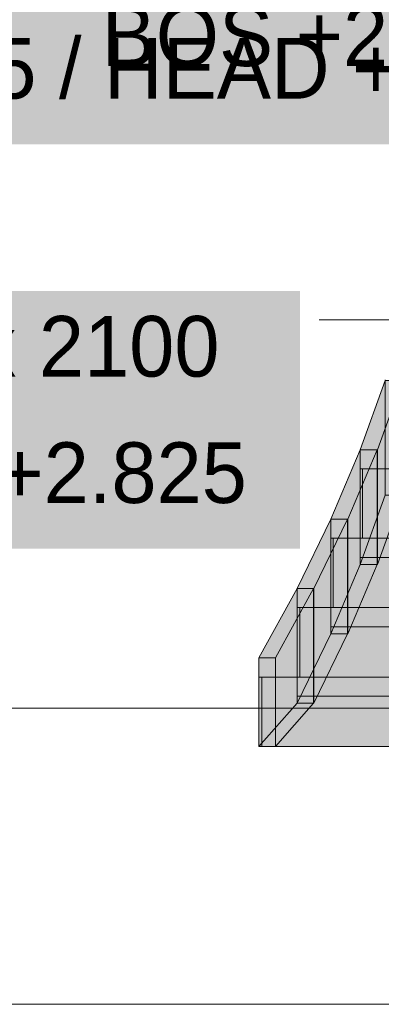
# Model space of a CAD drawing. Header units: millimetres. Extents: x -925 to 33700, y -14775 to 19578.
# Tile 57 of 163: x 10062 to 11008, y -775 to 1802. Entities that reach past the tile are written whole.
import ezdxf

# ---------------------------------------------------------------- set-up
doc = ezdxf.new("R2010")
doc.units = ezdxf.units.MM
doc.linetypes.add('DASHED', pattern=[1.524, 1.27, -0.254])
for name, color, linetype in [('FILL-WHITE', 7, 'Continuous'), ('LINE-CORE', 7, 'Continuous'), ('LINE-INK', 7, 'Continuous'), ('LINE-STEEL-DASH', 7, 'DASHED'), ('TEXT-INK', 7, 'Continuous')]:
    doc.layers.add(name, color=color, linetype=linetype)

msp = doc.modelspace()

# ---------------------------------------------------------------- hatches: boundary and pattern name
at = {"layer": 'FILL-WHITE', "true_color": 0xffffff}
h = msp.add_hatch(color=7, dxfattribs=at)
h.dxf.hatch_style = 1
h.paths.add_polyline_path([(10239.4, 1561.1), (13341.5, 1561.1), (13341.5, 2235.1), (10239.4, 2235.1)])
h = msp.add_hatch(color=7, dxfattribs=at)
h.dxf.hatch_style = 1
h.paths.add_polyline_path([(8917.8, 1476), (11726.2, 1476), (11726.2, 2150), (8917.8, 2150)])
h = msp.add_hatch(color=7, dxfattribs=at)
h.dxf.hatch_style = 1
h.paths.add_polyline_path([(7987.2, 417.6), (10795.5, 417.6), (10795.5, 1091.6), (7987.2, 1091.6)])
h = msp.add_hatch(color=7, dxfattribs=at)
h.dxf.hatch_style = 1
h.paths.add_polyline_path([(10953, 376.3), (10953, 576.3), (10953, 676.3), (11018, 857.9), (11018.2, 859.5), (11018, 857.9), (11018, 626.3), (11018, 557.9), (10953, 376.3), (10952.8, 374.7)])
h = msp.add_hatch(color=7, dxfattribs=at)
h.dxf.hatch_style = 1
h.paths.add_polyline_path([(10953, 676.3), (11018, 857.9), (11063.4, 857.9), (10998.4, 676.3)])
h = msp.add_hatch(color=7, dxfattribs=at)
h.dxf.hatch_style = 1
h.paths.add_polyline_path([(10998.4, 676.3), (11063.4, 857.9), (11063.4, 557.9), (10998.4, 376.3)])
h = msp.add_hatch(color=7, dxfattribs=at)
h.dxf.hatch_style = 1
h.paths.add_polyline_path([(10876, 194.7), (10876, 394.7), (10876, 494.7), (10953, 676.3), (10953.1, 676.6), (10953, 676.3), (10953, 444.7), (10953, 376.3), (10876, 194.7), (10875.9, 194.4)])
h = msp.add_hatch(color=7, dxfattribs=at)
h.dxf.hatch_style = 1
h.paths.add_polyline_path([(10876, 494.7), (10953, 676.3), (10997.7, 676.3), (10920.7, 494.7)])
h = msp.add_hatch(color=7, dxfattribs=at)
h.dxf.hatch_style = 1
h.paths.add_polyline_path([(10997.7, 676.3), (10997.7, 376.3), (10997.7, 376.3), (10920.7, 194.7), (10920.7, 494.7), (10920.7, 494.7)])
h = msp.add_hatch(color=7, dxfattribs=at)
h.dxf.hatch_style = 1
h.paths.add_polyline_path([(10953, 376.3), (10953, 676.3), (10998.4, 676.3), (10998.4, 376.3)])
h = msp.add_hatch(color=7, dxfattribs=at)
h.dxf.hatch_style = 1
h.paths.add_polyline_path([(10997.7, 676.3), (10997.7, 376.3), (10953, 376.3), (10953, 676.3)])
h = msp.add_hatch(color=7, dxfattribs=at)
h.dxf.hatch_style = 1
h.paths.add_polyline_path([(10953, 444.7), (10953, 626.3), (10958.6, 626.3), (10958.6, 444.7)])
h = msp.add_hatch(color=7, dxfattribs=at)
h.dxf.hatch_style = 1
h.paths.add_polyline_path([(10953, 576.3), (10953, 626.3), (12418, 626.3), (12418, 394.7), (10953, 394.7), (10953, 444.7)])
h = msp.add_hatch(color=7, dxfattribs=at)
h.dxf.hatch_style = 1
h.paths.add_polyline_path([(12423.6, 626.3), (12423.6, 444.7), (10958.6, 444.7), (10958.6, 626.3)])
h = msp.add_hatch(color=7, dxfattribs=at)
h.dxf.hatch_style = 1
h.paths.add_polyline_path([(10953, 376.3), (11018, 557.9), (11063.4, 557.9), (10998.4, 376.3)])
h = msp.add_hatch(color=7, dxfattribs=at)
h.dxf.hatch_style = 1
h.paths.add_polyline_path([(10788, 13.2), (10788, 213.2), (10788, 313.2), (10876, 494.7), (10876, 263.2), (10876, 194.7)])
h = msp.add_hatch(color=7, dxfattribs=at)
h.dxf.hatch_style = 1
h.paths.add_polyline_path([(10788, 313.2), (10876, 494.7), (10920, 494.7), (10832, 313.2)])
h = msp.add_hatch(color=7, dxfattribs=at)
h.dxf.hatch_style = 1
h.paths.add_polyline_path([(10920, 494.7), (10920, 194.7), (10832, 13.2), (10832, 313.2)])
h = msp.add_hatch(color=7, dxfattribs=at)
h.dxf.hatch_style = 1
h.paths.add_polyline_path([(10876, 194.7), (10876, 494.7), (10920.7, 494.7), (10920.7, 194.7)])
h = msp.add_hatch(color=7, dxfattribs=at)
h.dxf.hatch_style = 1
h.paths.add_polyline_path([(10920, 494.7), (10920, 194.7), (10876, 194.7), (10876, 494.7)])
h = msp.add_hatch(color=7, dxfattribs=at)
h.dxf.hatch_style = 1
h.paths.add_polyline_path([(10876, 444.7), (10882.4, 444.7), (10882.4, 263.2), (10876, 263.2)])
h = msp.add_hatch(color=7, dxfattribs=at)
h.dxf.hatch_style = 1
h.paths.add_polyline_path([(10876, 394.7), (10876, 444.7), (12418, 444.7), (12418, 213.2), (10876, 213.2), (10876, 263.2)])
h = msp.add_hatch(color=7, dxfattribs=at)
h.dxf.hatch_style = 1
h.paths.add_polyline_path([(12424.4, 444.7), (12424.4, 263.2), (10882.4, 263.2), (10882.4, 444.7)])
h = msp.add_hatch(color=7, dxfattribs=at)
h.dxf.hatch_style = 1
h.paths.add_polyline_path([(10876, 194.7), (10953, 376.3), (10997.7, 376.3), (10920.7, 194.7)])
h = msp.add_hatch(color=7, dxfattribs=at)
h.dxf.hatch_style = 1
h.paths.add_polyline_path([(10688, 31.6), (10688, 131.6), (10788, 313.2), (10788, 81.6), (10788, 13.2), (10688, -100)])
h = msp.add_hatch(color=7, dxfattribs=at)
h.dxf.hatch_style = 1
h.paths.add_polyline_path([(10688, 131.6), (10788, 313.2), (10831.1, 313.2), (10731.1, 131.6)])
h = msp.add_hatch(color=7, dxfattribs=at)
h.dxf.hatch_style = 1
h.paths.add_polyline_path([(10831.1, 313.2), (10831.1, 13.2), (10731.1, -100), (10731.1, 131.6)])
h = msp.add_hatch(color=7, dxfattribs=at)
h.dxf.hatch_style = 1
h.paths.add_polyline_path([(10788, 13.2), (10788, 313.2), (10832, 313.2), (10832, 13.2)])
h = msp.add_hatch(color=7, dxfattribs=at)
h.dxf.hatch_style = 1
h.paths.add_polyline_path([(10831.1, 313.2), (10831.1, 13.2), (10788, 13.2), (10788, 313.2)])
h = msp.add_hatch(color=7, dxfattribs=at)
h.dxf.hatch_style = 1
h.paths.add_polyline_path([(10788, 263.2), (10795.2, 263.2), (10795.2, 81.6), (10788, 81.6)])
h = msp.add_hatch(color=7, dxfattribs=at)
h.dxf.hatch_style = 1
h.paths.add_polyline_path([(10788, 213.2), (10788, 263.2), (12418, 263.2), (12418, 31.6), (10788, 31.6), (10788, 81.6)])
h = msp.add_hatch(color=7, dxfattribs=at)
h.dxf.hatch_style = 1
h.paths.add_polyline_path([(12425.2, 263.2), (12425.2, 81.6), (10795.2, 81.6), (10795.2, 263.2)])
h = msp.add_hatch(color=7, dxfattribs=at)
h.dxf.hatch_style = 1
h.paths.add_polyline_path([(10788, 13.2), (10876, 194.7), (10920, 194.7), (10832, 13.2)])
h = msp.add_hatch(color=7, dxfattribs=at)
h.dxf.hatch_style = 1
h.paths.add_polyline_path([(10688, -100), (10688, 131.6), (10731.1, 131.6), (10731.1, -100), (10688, -100)])
h = msp.add_hatch(color=7, dxfattribs=at)
h.dxf.hatch_style = 1
h.paths.add_polyline_path([(10688, -100), (10688, 81.6), (10695.9, 81.6), (10695.9, -100), (10688, -100)])
h = msp.add_hatch(color=7, dxfattribs=at)
h.dxf.hatch_style = 1
h.paths.add_polyline_path([(10688, 31.6), (10688, 81.6), (12418, 81.6), (12418, -100), (10688, -100)])
h = msp.add_hatch(color=7, dxfattribs=at)
h.dxf.hatch_style = 1
h.paths.add_polyline_path([(12425.9, 81.6), (12425.9, -100), (10695.9, -100), (10695.9, 81.6)])
h = msp.add_hatch(color=7, dxfattribs=at)
h.dxf.hatch_style = 1
h.paths.add_polyline_path([(10731.1, -100), (10688, -100), (10788, 13.2), (10831.1, 13.2), (10731.1, -100)])

# ---------------------------------------------------------------- linework, layer by layer
at = {"layer": 'LINE-CORE', "lineweight": 5}
for points in [[(10953, 376.3), (10953, 576.3), (10953, 576.3), (10953, 676.3), (11018, 857.9), (11018.2, 859.5), (11018, 857.9), (11018, 626.3), (11018, 626.3), (11018, 557.9), (10953, 376.3), (10952.8, 374.7)], [(10953, 676.3), (11018, 857.9), (11063.4, 857.9), (10998.4, 676.3)], [(10998.4, 676.3), (10998.4, 676.3), (10998.4, 676.3), (11063.4, 857.9), (11063.4, 557.9), (11063.4, 557.9), (11063.4, 557.9), (10998.4, 376.3)], [(10876, 194.7), (10876, 394.7), (10876, 394.7), (10876, 494.7), (10953, 676.3), (10953.1, 676.6), (10953, 676.3), (10953, 444.7), (10953, 444.7), (10953, 376.3), (10876, 194.7), (10875.9, 194.4)], [(10876, 494.7), (10953, 676.3), (10953, 676.3), (10953, 676.3), (10997.7, 676.3), (10920.7, 494.7), (10920.7, 494.7), (10920.7, 494.7)], [(10997.7, 676.3), (10997.7, 376.3), (10997.7, 376.3), (10997.7, 376.3), (10920.7, 194.7), (10920.7, 494.7), (10920.7, 494.7), (10920.7, 494.7)], [(10953, 376.3), (10953, 676.3), (10998.4, 676.3), (10998.4, 676.3), (10998.4, 376.3), (10953, 376.3)], [(10997.7, 676.3), (10997.7, 376.3), (10997.7, 376.3), (10953, 376.3), (10953, 676.3), (10953, 676.3)], [(10953, 444.7), (10953, 626.3), (10958.6, 626.3), (10958.6, 626.3), (10958.6, 444.7), (10953, 444.7)], [(10953, 576.3), (10953, 626.3), (12418, 626.3), (12418, 394.7), (10953, 394.7), (10953, 444.7)], [(12423.6, 626.3), (12423.6, 444.7), (10958.6, 444.7), (10958.6, 626.3)], [(10953, 376.3), (11018, 557.9), (11063.4, 557.9), (10998.4, 376.3)], [(10788, 13.2), (10788, 213.2), (10788, 213.2), (10788, 313.2), (10876, 494.7), (10876, 494.7), (10876, 263.2), (10876, 263.2), (10876, 194.7), (10788, 13.2)], [(10788, 313.2), (10876, 494.7), (10920, 494.7), (10832, 313.2)], [(10920, 494.7), (10920, 194.7), (10832, 13.2), (10832, 313.2)], [(10876, 194.7), (10876, 494.7), (10920.7, 494.7), (10920.7, 494.7), (10920.7, 194.7), (10876, 194.7)], [(10920, 494.7), (10920, 194.7), (10920, 194.7), (10876, 194.7), (10876, 494.7), (10876, 494.7)], [(10876, 444.7), (10882.4, 444.7), (10882.4, 263.2), (10876, 263.2)], [(10876, 394.7), (10876, 444.7), (12418, 444.7), (12418, 213.2), (10876, 213.2), (10876, 263.2)], [(12424.4, 444.7), (12424.4, 263.2), (10882.4, 263.2), (10882.4, 444.7)], [(10876, 194.7), (10953, 376.3), (10953, 376.3), (10953, 376.3), (10997.7, 376.3), (10920.7, 194.7), (10920.7, 194.7), (10920.7, 194.7)], [(10688, 31.6), (10688, 131.6), (10788, 313.2), (10788, 81.6), (10788, 13.2), (10688, -100)], [(10688, 131.6), (10788, 313.2), (10831.1, 313.2), (10731.1, 131.6)], [(10831.1, 313.2), (10831.1, 13.2), (10831.1, 13.2), (10831.1, 13.2), (10831.1, 13.2), (10731.1, -100), (10731.1, 131.6), (10731.1, 131.6)], [(10788, 13.2), (10788, 313.2), (10832, 313.2), (10832, 313.2), (10832, 13.2), (10788, 13.2)], [(10831.1, 313.2), (10831.1, 13.2), (10831.1, 13.2), (10788, 13.2), (10788, 313.2), (10788, 313.2)], [(10788, 263.2), (10795.2, 263.2), (10795.2, 81.6), (10788, 81.6)], [(10788, 213.2), (10788, 263.2), (12418, 263.2), (12418, 31.6), (10788, 31.6), (10788, 81.6)], [(12425.2, 263.2), (12425.2, 81.6), (10795.2, 81.6), (10795.2, 263.2)], [(10788, 13.2), (10876, 194.7), (10920, 194.7), (10832, 13.2)], [(10688, -100), (10688, -100), (10688, 131.6), (10731.1, 131.6), (10731.1, 131.6), (10731.1, 131.6), (10731.1, 131.6), (10731.1, -100), (10688, -100), (10688, -100)], [(10688, -100), (10688, -100), (10688, 81.6), (10695.9, 81.6), (10695.9, 81.6), (10695.9, 81.6), (10695.9, 81.6), (10695.9, -100), (10688, -100), (10688, -100)], [(10688, 31.6), (10688, 81.6), (12418, 81.6), (12418, -100), (10688, -100)], [(12425.9, 81.6), (12425.9, -100), (10695.9, -100), (10695.9, 81.6)], [(10731.1, -100), (10688, -100), (10788, 13.2), (10788, 13.2), (10788, 13.2), (10788, 13.2), (10831.1, 13.2), (10731.1, -100), (10731.1, -100), (10731.1, -100)]]:
    msp.add_lwpolyline(points, close=True, dxfattribs=at)
at = {"layer": 'LINE-INK', "lineweight": 5}
for p, q in [((11120.5, 1016.6), (10845.5, 1016.6)), ((1428, -775), (29003, -775))]:
    msp.add_line(p, q, dxfattribs=at)
at = {"layer": 'LINE-STEEL-DASH', "lineweight": 5}
msp.add_line((1027.9, 0), (29403.1, 0), dxfattribs=at)

# ---------------------------------------------------------------- texts
at = {"layer": 'TEXT-INK'}
for s, p in [('BOS +2.848 / TOS +3.000', (10276.9, 1680.5)), ('SILL +0.725 / HEAD +2.825', (8955.3, 1595.4)), ('GF-WG18 S.O. 685 x 2100', (8024.7, 867.8)), ('SILL +0.725 / HEAD +2.825', (8024.7, 537))]:
    msp.add_text(s, height=158.75, dxfattribs=at).set_placement(p)

doc.saveas('drawing.dxf')
